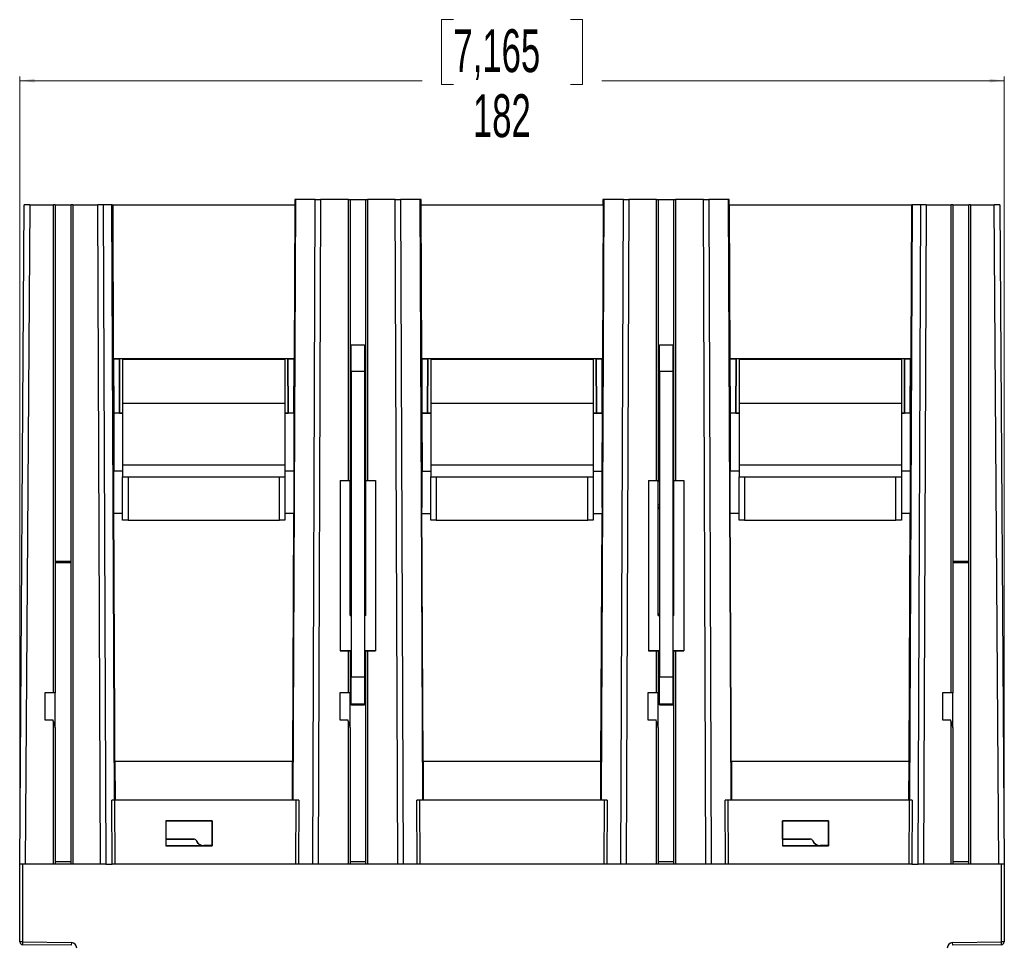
# Model space of a CAD drawing. Header units: millimetres. Extents: x 0 to 1189, y 0 to 841.
# Tile 4 of 20: x 213 to 395, y 164 to 335. Entities that reach past the tile are written whole.
import ezdxf

# ---------------------------------------------------------------- set-up
doc = ezdxf.new("R2010")
doc.units = ezdxf.units.MM
doc.styles.add('SLDTEXTSTYLE1', font='TXT', dxfattribs={"width": 0.605})
doc.dimstyles.new('SLDDIMSTYLE2', dxfattribs={"dimtxt": 7.704956, "dimasz": 2.7, "dimexe": 0, "dimexo": 0.0625, "dimgap": 1.926239, "dimtad": 0, "dimrnd": 1e-09, "dimzin": 12, "dimdsep": 46, "dimtxsty": 'SLDTEXTSTYLE1', "dimsah": 1, "dimcen": 0.09, "dimadec": 0, "dimazin": 3, "dimtfac": 1, "dimtdec": 3, "dimtofl": 0, "dimtmove": 0, "dimatfit": 3, "dimfxl": 1, "dimfrac": 2, "dimtolj": 1, "dimtzin": 12, "dimarcsym": 0})

# ---------------------------------------------------------------- blocks, each defined once
blk = doc.blocks.new('_D_8')
at = {"color": 7, "linetype": 'Continuous', "lineweight": 18}
for p, q in [((292.77, 335.32), (290.6, 335.32)), ((290.6, 335.32), (290.6, 323.32)), ((314.46, 335.32), (316.64, 335.32)), ((316.64, 335.32), (316.64, 323.32)), ((212.62, 180.03), (212.62, 324.78)), ((394.62, 180.03), (394.62, 324.78)), ((212.62, 324.03), (286.98, 324.03)), ((290.6, 323.32), (292.77, 323.32)), ((316.64, 323.32), (314.46, 323.32)), ((394.62, 324.03), (320.25, 324.03))]:
    blk.add_line(p, q, dxfattribs=at)
for points in [[(212.62, 324.03), (215.32, 323.68), (215.32, 324.38)], [(394.62, 324.03), (391.92, 324.38), (391.92, 323.68)]]:
    blk.add_solid(points, dxfattribs=at)
at = {"color": 7, "linetype": 'Continuous', "lineweight": 18, "char_height": 7.938, "attachment_point": 1, "style": 'SLDTEXTSTYLE1'}
for s, insert in [('7,165', (292.77, 333.55)), ('182', (296.38, 321.52))]:
    blk.add_mtext(s, dxfattribs=dict(at, insert=insert))

msp = doc.modelspace()

# ---------------------------------------------------------------- linework, layer by layer
at = {"color": 7, "linetype": 'Continuous', "lineweight": 25}
for p, q in [((212.576, 179.027), (213.427, 301.027)), ((214.427, 301.027), (213.427, 301.027)), ((214.427, 301.027), (213.576, 179.027)), ((214.427, 301.027), (218.815, 301.027)), ((218.815, 210.727), (218.815, 301.027)), ((219.115, 301.027), (218.815, 301.027)), ((219.115, 301.027), (219.115, 210.727)), ((219.115, 301.027), (222.115, 301.027)), ((222.115, 179.027), (222.115, 301.027)), ((222.415, 301.027), (222.115, 301.027)), ((222.415, 301.027), (222.415, 179.027)), ((222.415, 301.027), (227.026, 301.027)), ((227.518, 179.027), (227.026, 301.027)), ((228.023, 301.027), (227.026, 301.027)), ((228.023, 301.027), (228.514, 179.027)), ((229.633, 301.027), (228.023, 301.027)), ((230.113, 190.943), (229.633, 301.027)), ((229.664, 301.027), (229.633, 301.027)), ((229.664, 301.027), (230.144, 190.946)), ((229.664, 301.027), (229.769, 301.027)), ((229.769, 301.027), (229.891, 272.62)), ((229.769, 301.027), (263.462, 301.027)), ((263.089, 190.945), (263.574, 302.027)), ((263.589, 302.027), (263.104, 190.944)), ((263.462, 301.027), (263.34, 272.62)), ((263.437, 302.027), (263.433, 301.027)), ((263.574, 302.027), (263.437, 302.027)), ((263.574, 302.027), (263.589, 302.027)), ((267.215, 302.027), (263.589, 302.027)), ((266.765, 179.027), (267.215, 302.027)), ((267.215, 302.027), (268.2, 302.027)), ((268.2, 302.027), (267.749, 179.027)), ((273.365, 302.027), (268.2, 302.027)), ((273.365, 302.027), (273.665, 302.027)), ((273.665, 302.027), (273.665, 250.036)), ((273.665, 302.027), (276.565, 302.027)), ((276.565, 250.064), (276.565, 302.027)), ((276.565, 302.027), (276.865, 302.027)), ((282.031, 302.027), (276.865, 302.027)), ((282.481, 179.027), (282.031, 302.027)), ((282.031, 302.027), (283.016, 302.027)), ((283.016, 302.027), (283.466, 179.027)), ((286.642, 302.027), (283.016, 302.027)), ((287.126, 190.944), (286.642, 302.027)), ((286.642, 302.027), (286.657, 302.027)), ((286.657, 302.027), (287.142, 190.945)), ((286.793, 302.027), (286.657, 302.027)), ((286.769, 301.027), (286.891, 272.62)), ((286.769, 301.027), (320.462, 301.027)), ((286.798, 301.027), (286.793, 302.027)), ((320.089, 190.945), (320.574, 302.027)), ((320.589, 302.027), (320.104, 190.944)), ((320.462, 301.027), (320.34, 272.62)), ((320.437, 302.027), (320.433, 301.027)), ((320.574, 302.027), (320.437, 302.027)), ((320.574, 302.027), (320.589, 302.027)), ((324.215, 302.027), (320.589, 302.027)), ((323.765, 179.027), (324.215, 302.027)), ((324.215, 302.027), (325.2, 302.027)), ((325.2, 302.027), (324.749, 179.027)), ((330.365, 302.027), (325.2, 302.027)), ((330.365, 302.027), (330.665, 302.027)), ((330.665, 302.027), (330.665, 250.036)), ((330.665, 302.027), (333.565, 302.027)), ((333.565, 250.064), (333.565, 302.027)), ((333.565, 302.027), (333.865, 302.027)), ((339.031, 302.027), (333.865, 302.027)), ((339.481, 179.027), (339.031, 302.027)), ((339.031, 302.027), (340.016, 302.027)), ((340.016, 302.027), (340.466, 179.027)), ((343.642, 302.027), (340.016, 302.027)), ((344.126, 190.944), (343.642, 302.027)), ((343.642, 302.027), (343.657, 302.027)), ((343.657, 302.027), (344.142, 190.945)), ((343.793, 302.027), (343.657, 302.027)), ((343.769, 301.027), (343.891, 272.62)), ((343.769, 301.027), (377.462, 301.027)), ((343.798, 301.027), (343.793, 302.027)), ((377.087, 190.946), (377.567, 301.027)), ((377.598, 301.027), (377.118, 190.943)), ((377.462, 301.027), (377.34, 272.62)), ((377.462, 301.027), (377.567, 301.027)), ((377.598, 301.027), (377.567, 301.027)), ((379.208, 301.027), (377.598, 301.027)), ((378.716, 179.027), (379.208, 301.027)), ((380.205, 301.027), (379.208, 301.027)), ((380.205, 301.027), (379.713, 179.027)), ((380.205, 301.027), (384.815, 301.027)), ((384.815, 210.727), (384.815, 301.027)), ((385.115, 301.027), (384.815, 301.027)), ((385.115, 301.027), (385.115, 210.727)), ((385.115, 301.027), (388.115, 301.027)), ((388.115, 179.027), (388.115, 301.027)), ((388.415, 301.027), (388.115, 301.027)), ((388.415, 301.027), (388.415, 179.027)), ((388.415, 301.027), (392.804, 301.027)), ((393.655, 179.027), (392.804, 301.027)), ((393.804, 301.027), (392.804, 301.027)), ((393.804, 301.027), (394.655, 179.027)), ((273.865, 275.169), (276.365, 275.169)), ((273.865, 270.191), (273.865, 275.169)), ((276.365, 275.169), (276.365, 270.191)), ((330.865, 275.169), (333.365, 275.169)), ((330.865, 270.191), (330.865, 275.169)), ((333.365, 275.169), (333.365, 270.191)), ((229.924, 272.57), (229.891, 272.62)), ((229.891, 272.62), (263.34, 272.62)), ((229.924, 272.57), (229.968, 262.513)), ((229.924, 272.57), (231.055, 272.555)), ((231.055, 272.555), (231.011, 262.518)), ((231.012, 262.518), (231.055, 272.555)), ((231.055, 272.555), (231.055, 272.555)), ((262.176, 272.555), (231.055, 272.555)), ((231.615, 272.527), (231.615, 264.374)), ((231.615, 272.527), (261.615, 272.527)), ((261.615, 272.527), (261.615, 264.374)), ((262.176, 272.555), (263.307, 272.57)), ((262.176, 272.555), (262.176, 272.555)), ((262.22, 262.518), (262.176, 272.555)), ((262.176, 272.555), (262.219, 262.518)), ((263.262, 262.513), (263.307, 272.57)), ((263.307, 272.57), (263.34, 272.62)), ((286.924, 272.57), (286.891, 272.62)), ((286.891, 272.62), (320.34, 272.62)), ((286.924, 272.57), (286.968, 262.513)), ((286.924, 272.57), (288.055, 272.555)), ((288.055, 272.555), (288.011, 262.518)), ((288.012, 262.518), (288.055, 272.555)), ((288.055, 272.555), (288.055, 272.555)), ((319.176, 272.555), (288.055, 272.555)), ((288.615, 272.527), (288.615, 264.374)), ((288.615, 272.527), (318.615, 272.527)), ((318.615, 272.527), (318.615, 264.374)), ((319.176, 272.555), (320.307, 272.57)), ((319.176, 272.555), (319.176, 272.555)), ((319.22, 262.518), (319.176, 272.555)), ((319.176, 272.555), (319.219, 262.518)), ((320.262, 262.513), (320.307, 272.57)), ((320.307, 272.57), (320.34, 272.62)), ((343.924, 272.57), (343.891, 272.62)), ((343.891, 272.62), (377.34, 272.62)), ((343.924, 272.57), (343.968, 262.513)), ((343.924, 272.57), (345.055, 272.555)), ((345.055, 272.555), (345.011, 262.518)), ((345.012, 262.518), (345.055, 272.555)), ((345.055, 272.555), (345.055, 272.555)), ((376.176, 272.555), (345.055, 272.555)), ((345.615, 272.527), (345.615, 264.374)), ((345.615, 272.527), (375.615, 272.527)), ((375.615, 272.527), (375.615, 264.374)), ((376.176, 272.555), (377.307, 272.57)), ((376.176, 272.555), (376.176, 272.555)), ((376.22, 262.518), (376.176, 272.555)), ((376.176, 272.555), (376.219, 262.518)), ((377.262, 262.513), (377.307, 272.57)), ((377.307, 272.57), (377.34, 272.62)), ((276.365, 270.191), (273.865, 270.191)), ((273.865, 270.191), (273.865, 213.692)), ((276.365, 270.191), (276.365, 213.692)), ((333.365, 270.191), (330.865, 270.191)), ((330.865, 270.191), (330.865, 213.692)), ((333.365, 270.191), (333.365, 213.692)), ((231.615, 264.374), (231.615, 252.951)), ((231.615, 264.374), (261.615, 264.374)), ((261.615, 264.374), (261.615, 252.951)), ((288.615, 264.374), (288.615, 252.951)), ((288.615, 264.374), (318.615, 264.374)), ((318.615, 264.374), (318.615, 252.951)), ((345.615, 264.374), (345.615, 252.951)), ((345.615, 264.374), (375.615, 264.374)), ((375.615, 264.374), (375.615, 252.951)), ((229.968, 262.513), (229.962, 262.51)), ((229.962, 262.51), (229.984, 251.792)), ((231.615, 262.51), (229.962, 262.51)), ((231.011, 262.518), (229.968, 262.513)), ((231.011, 262.518), (231.012, 262.518)), ((231.012, 262.518), (231.615, 262.518)), ((261.615, 262.518), (262.219, 262.518)), ((263.268, 262.51), (261.615, 262.51)), ((262.22, 262.518), (262.219, 262.518)), ((263.262, 262.513), (262.22, 262.518)), ((263.268, 262.51), (263.247, 251.792)), ((263.262, 262.513), (263.268, 262.51)), ((286.968, 262.513), (286.962, 262.51)), ((286.962, 262.51), (286.984, 251.792)), ((286.962, 262.51), (288.615, 262.51)), ((288.011, 262.518), (286.968, 262.513)), ((288.011, 262.518), (288.012, 262.518)), ((288.615, 262.518), (288.012, 262.518)), ((319.219, 262.518), (318.615, 262.518)), ((318.615, 262.51), (320.268, 262.51)), ((319.22, 262.518), (319.219, 262.518)), ((320.262, 262.513), (319.22, 262.518)), ((320.268, 262.51), (320.247, 251.792)), ((320.262, 262.513), (320.268, 262.51)), ((343.968, 262.513), (343.962, 262.51)), ((343.962, 262.51), (343.984, 251.792)), ((345.615, 262.51), (343.962, 262.51)), ((345.011, 262.518), (343.968, 262.513)), ((345.011, 262.518), (345.012, 262.518)), ((345.012, 262.518), (345.615, 262.518)), ((375.615, 262.518), (376.219, 262.518)), ((377.268, 262.51), (375.615, 262.51)), ((376.22, 262.518), (376.219, 262.518)), ((377.262, 262.513), (376.22, 262.518)), ((377.268, 262.51), (377.247, 251.792)), ((377.262, 262.513), (377.268, 262.51)), ((231.615, 252.951), (231.615, 250.727)), ((231.615, 252.951), (261.615, 252.951)), ((261.615, 252.951), (261.615, 250.727)), ((288.615, 252.951), (288.615, 250.727)), ((288.615, 252.951), (318.615, 252.951)), ((318.615, 252.951), (318.615, 250.727)), ((345.615, 252.951), (345.615, 250.727)), ((345.615, 252.951), (375.615, 252.951)), ((375.615, 252.951), (375.615, 250.727)), ((231.615, 242.727), (231.615, 250.727)), ((231.615, 250.727), (232.615, 250.727)), ((232.615, 250.727), (232.615, 242.727)), ((232.615, 250.727), (260.615, 250.727)), ((260.615, 242.727), (260.615, 250.727)), ((260.615, 250.727), (261.615, 250.727)), ((261.615, 250.727), (261.615, 242.727)), ((271.865, 250.036), (273.865, 250.036)), ((271.865, 250.036), (271.865, 218.537)), ((273.865, 249.95), (273.665, 249.94)), ((273.665, 249.853), (273.665, 249.94)), ((273.865, 249.863), (273.665, 249.853)), ((273.665, 245.613), (273.665, 249.853)), ((276.565, 250.064), (276.365, 250.074)), ((276.565, 245.103), (276.565, 250.064)), ((276.565, 250.036), (278.365, 250.036)), ((278.365, 250.036), (278.365, 218.537)), ((288.615, 242.727), (288.615, 250.727)), ((288.615, 250.727), (289.615, 250.727)), ((289.615, 250.727), (289.615, 242.727)), ((289.615, 250.727), (317.615, 250.727)), ((317.615, 242.727), (317.615, 250.727)), ((317.615, 250.727), (318.615, 250.727)), ((318.615, 250.727), (318.615, 242.727)), ((328.865, 250.036), (328.865, 218.537)), ((328.865, 250.036), (330.865, 250.036)), ((330.865, 249.95), (330.665, 249.94)), ((330.665, 249.853), (330.665, 249.94)), ((330.865, 249.863), (330.665, 249.853)), ((330.665, 245.613), (330.665, 249.853)), ((333.565, 250.064), (333.365, 250.074)), ((333.565, 245.103), (333.565, 250.064)), ((333.565, 250.036), (335.365, 250.036)), ((335.365, 250.036), (335.365, 218.537)), ((345.615, 242.727), (345.615, 250.727)), ((345.615, 250.727), (346.615, 250.727)), ((346.615, 250.727), (346.615, 242.727)), ((346.615, 250.727), (374.615, 250.727)), ((374.615, 242.727), (374.615, 250.727)), ((374.615, 250.727), (375.615, 250.727)), ((375.615, 250.727), (375.615, 242.727)), ((273.665, 245.613), (273.865, 245.606)), ((273.665, 245.1), (273.665, 245.613)), ((273.865, 245.093), (273.665, 245.1)), ((273.665, 245.093), (273.665, 245.1)), ((273.665, 245.093), (273.865, 245.087)), ((273.665, 244.792), (273.665, 245.093)), ((273.865, 244.785), (273.665, 244.792)), ((273.665, 225.392), (273.665, 244.792)), ((276.565, 245.103), (276.365, 245.096)), ((276.565, 245.092), (276.365, 245.085)), ((276.565, 245.092), (276.565, 245.103)), ((276.565, 225.092), (276.565, 245.092)), ((330.665, 245.613), (330.865, 245.606)), ((330.665, 245.1), (330.665, 245.613)), ((330.865, 245.093), (330.665, 245.1)), ((330.665, 245.093), (330.665, 245.1)), ((330.665, 245.093), (330.865, 245.087)), ((330.665, 244.792), (330.665, 245.093)), ((330.865, 244.785), (330.665, 244.792)), ((330.665, 225.392), (330.665, 244.792)), ((333.565, 245.103), (333.365, 245.096)), ((333.565, 245.092), (333.365, 245.085)), ((333.565, 245.092), (333.565, 245.103)), ((333.565, 225.092), (333.565, 245.092)), ((230.162, 198.047), (229.963, 243.954)), ((231.615, 243.954), (229.963, 243.954)), ((232.615, 242.727), (231.615, 242.727)), ((232.615, 242.727), (260.615, 242.727)), ((261.615, 242.727), (260.615, 242.727)), ((263.267, 243.954), (261.615, 243.954)), ((263.069, 198.047), (263.267, 243.954)), ((287.162, 198.047), (286.963, 243.954)), ((286.963, 243.954), (288.615, 243.954)), ((289.615, 242.727), (288.615, 242.727)), ((289.615, 242.727), (317.615, 242.727)), ((318.615, 242.727), (317.615, 242.727)), ((318.615, 243.954), (320.267, 243.954)), ((320.069, 198.047), (320.267, 243.954)), ((344.162, 198.047), (343.963, 243.954)), ((345.615, 243.954), (343.963, 243.954)), ((346.615, 242.727), (345.615, 242.727)), ((346.615, 242.727), (374.615, 242.727)), ((375.615, 242.727), (374.615, 242.727)), ((377.267, 243.954), (375.615, 243.954)), ((377.069, 198.047), (377.267, 243.954)), ((222.115, 235.027), (219.115, 235.027)), ((388.115, 235.027), (385.115, 235.027)), ((273.665, 225.392), (273.865, 225.385)), ((273.665, 225.091), (273.665, 225.392)), ((273.865, 225.084), (273.665, 225.091)), ((273.665, 225.072), (273.665, 225.091)), ((273.665, 225.072), (273.865, 225.065)), ((276.565, 225.092), (276.365, 225.085)), ((276.565, 225.071), (276.365, 225.064)), ((276.565, 225.071), (276.565, 225.092)), ((330.665, 225.392), (330.865, 225.385)), ((330.665, 225.091), (330.665, 225.392)), ((330.865, 225.084), (330.665, 225.091)), ((330.665, 225.072), (330.665, 225.091)), ((330.665, 225.072), (330.865, 225.065)), ((333.565, 225.092), (333.365, 225.085)), ((333.565, 225.071), (333.365, 225.064)), ((333.565, 225.071), (333.565, 225.092)), ((273.865, 218.537), (271.865, 218.537)), ((271.865, 218.537), (271.865, 218.528)), ((271.865, 218.528), (273.865, 218.528)), ((273.665, 218.528), (273.665, 210.727)), ((273.865, 218.509), (273.665, 218.509)), ((273.665, 218.5), (273.865, 218.5)), ((278.365, 218.537), (276.365, 218.537)), ((276.365, 218.528), (278.365, 218.528)), ((276.565, 218.509), (276.365, 218.509)), ((276.365, 218.5), (276.565, 218.5)), ((276.565, 179.027), (276.565, 218.528)), ((278.365, 218.528), (278.365, 218.537)), ((330.865, 218.537), (328.865, 218.537)), ((328.865, 218.537), (328.865, 218.528)), ((328.865, 218.528), (330.865, 218.528)), ((330.665, 218.528), (330.665, 210.727)), ((330.865, 218.509), (330.665, 218.509)), ((330.665, 218.5), (330.865, 218.5)), ((335.365, 218.537), (333.365, 218.537)), ((333.365, 218.528), (335.365, 218.528)), ((333.565, 218.509), (333.365, 218.509)), ((333.365, 218.5), (333.565, 218.5)), ((333.565, 179.027), (333.565, 218.528)), ((335.365, 218.528), (335.365, 218.537)), ((273.865, 213.692), (276.365, 213.692)), ((273.865, 208.67), (273.865, 213.692)), ((276.365, 213.692), (276.365, 208.67)), ((330.865, 213.692), (333.365, 213.692)), ((330.865, 208.67), (330.865, 213.692)), ((333.365, 213.692), (333.365, 208.67)), ((218.815, 210.727), (217.215, 210.727)), ((217.215, 210.727), (217.215, 205.777)), ((219.115, 210.727), (218.815, 210.727)), ((219.115, 204.284), (219.115, 210.727)), ((271.765, 210.727), (271.765, 205.777)), ((273.365, 210.727), (271.765, 210.727)), ((273.665, 210.727), (273.365, 210.727)), ((273.665, 204.284), (273.665, 210.727)), ((328.765, 210.727), (328.765, 205.777)), ((330.365, 210.727), (328.765, 210.727)), ((330.665, 210.727), (330.365, 210.727)), ((330.665, 204.284), (330.665, 210.727)), ((384.815, 210.727), (383.215, 210.727)), ((383.215, 210.727), (383.215, 205.777)), ((385.115, 210.727), (384.815, 210.727)), ((385.115, 204.284), (385.115, 210.727)), ((276.365, 208.67), (273.865, 208.67)), ((273.865, 208.542), (273.865, 208.67)), ((273.865, 208.542), (276.365, 208.542)), ((276.365, 208.67), (276.365, 208.542)), ((333.365, 208.67), (330.865, 208.67)), ((330.865, 208.542), (330.865, 208.67)), ((330.865, 208.542), (333.365, 208.542)), ((333.365, 208.67), (333.365, 208.542)), ((217.215, 205.777), (218.715, 205.777)), ((218.815, 205.404), (218.715, 205.777)), ((271.765, 205.777), (273.265, 205.777)), ((273.365, 205.404), (273.265, 205.777)), ((328.765, 205.777), (330.265, 205.777)), ((330.365, 205.404), (330.265, 205.777)), ((383.215, 205.777), (384.715, 205.777)), ((384.815, 205.404), (384.715, 205.777)), ((218.815, 179.027), (218.815, 205.404)), ((218.815, 205.404), (219.115, 204.284)), ((219.115, 204.284), (219.115, 179.027)), ((273.365, 179.027), (273.365, 205.404)), ((273.365, 205.404), (273.665, 204.284)), ((273.665, 204.284), (273.665, 179.027)), ((330.365, 179.027), (330.365, 205.404)), ((330.365, 205.404), (330.665, 204.284)), ((330.665, 204.284), (330.665, 179.027)), ((384.815, 179.027), (384.815, 205.404)), ((384.815, 205.404), (385.115, 204.284)), ((385.115, 204.284), (385.115, 179.027)), ((230.178, 198.023), (230.162, 198.047)), ((263.069, 198.047), (230.162, 198.047)), ((230.178, 198.023), (230.209, 190.979)), ((263.052, 198.023), (230.178, 198.023)), ((263.022, 190.979), (263.052, 198.023)), ((263.052, 198.023), (263.069, 198.047)), ((287.178, 198.023), (287.162, 198.047)), ((320.069, 198.047), (287.162, 198.047)), ((287.178, 198.023), (287.209, 190.979)), ((320.052, 198.023), (287.178, 198.023)), ((320.022, 190.979), (320.052, 198.023)), ((320.052, 198.023), (320.069, 198.047)), ((344.178, 198.023), (344.162, 198.047)), ((377.069, 198.047), (344.162, 198.047)), ((344.178, 198.023), (344.209, 190.979)), ((377.052, 198.023), (344.178, 198.023)), ((377.022, 190.979), (377.052, 198.023)), ((377.052, 198.023), (377.069, 198.047)), ((230.113, 190.943), (229.638, 190.917)), ((229.69, 179.027), (229.638, 190.917)), ((263.697, 190.919), (230.137, 190.919)), ((230.137, 190.919), (230.189, 179.027)), ((230.209, 190.979), (230.144, 190.946)), ((230.209, 190.979), (263.022, 190.979)), ((263.089, 190.945), (263.022, 190.979)), ((264.189, 190.917), (263.104, 190.944)), ((263.644, 179.027), (263.697, 190.919)), ((264.189, 190.917), (264.137, 179.027)), ((287.126, 190.944), (286.042, 190.917)), ((286.094, 179.027), (286.042, 190.917)), ((320.697, 190.919), (286.534, 190.919)), ((286.534, 190.919), (286.587, 179.027)), ((287.209, 190.979), (287.142, 190.945)), ((287.209, 190.979), (320.022, 190.979)), ((320.089, 190.945), (320.022, 190.979)), ((321.189, 190.917), (320.104, 190.944)), ((320.644, 179.027), (320.697, 190.919)), ((321.189, 190.917), (321.137, 179.027)), ((344.126, 190.944), (343.042, 190.917)), ((343.094, 179.027), (343.042, 190.917)), ((377.094, 190.919), (343.534, 190.919)), ((343.534, 190.919), (343.587, 179.027)), ((344.209, 190.979), (344.142, 190.945)), ((344.209, 190.979), (377.022, 190.979)), ((377.087, 190.946), (377.022, 190.979)), ((377.042, 179.027), (377.094, 190.919)), ((377.592, 190.917), (377.118, 190.943)), ((377.592, 190.917), (377.54, 179.027)), ((239.61, 187.083), (239.61, 182.471)), ((248.171, 187.083), (239.61, 187.083)), ((239.635, 187.058), (239.61, 187.083)), ((239.635, 187.058), (248.146, 187.058)), ((239.635, 183.697), (239.635, 187.058)), ((248.146, 187.058), (248.171, 187.083)), ((248.146, 187.058), (248.146, 182.497)), ((248.171, 182.471), (248.171, 187.083)), ((353.61, 187.083), (353.61, 182.471)), ((362.171, 187.083), (353.61, 187.083)), ((353.635, 187.058), (353.61, 187.083)), ((353.635, 187.058), (362.146, 187.058)), ((353.635, 183.697), (353.635, 187.058)), ((362.146, 187.058), (362.171, 187.083)), ((362.146, 187.058), (362.146, 182.497)), ((362.171, 182.471), (362.171, 187.083)), ((239.623, 182.484), (239.61, 182.471)), ((239.61, 182.471), (248.171, 182.471)), ((239.635, 183.697), (239.623, 183.684)), ((239.623, 183.684), (239.623, 182.484)), ((244.782, 183.684), (239.623, 183.684)), ((239.623, 182.484), (246.615, 182.484)), ((239.635, 183.697), (244.782, 183.697)), ((244.782, 183.684), (244.782, 183.697)), ((245.213, 183.415), (245.201, 183.41)), ((246.615, 182.497), (246.615, 182.484)), ((248.146, 182.497), (246.615, 182.497)), ((248.146, 182.497), (248.171, 182.471)), ((353.623, 182.484), (353.61, 182.471)), ((353.61, 182.471), (362.171, 182.471)), ((353.635, 183.697), (353.623, 183.684)), ((353.623, 183.684), (353.623, 182.484)), ((358.782, 183.684), (353.623, 183.684)), ((353.623, 182.484), (360.615, 182.484)), ((353.635, 183.697), (358.782, 183.697)), ((358.782, 183.684), (358.782, 183.697)), ((359.213, 183.415), (359.201, 183.41)), ((360.615, 182.497), (360.615, 182.484)), ((362.146, 182.497), (360.615, 182.497)), ((362.146, 182.497), (362.171, 182.471)), ((213.576, 179.027), (212.576, 179.027)), ((212.615, 164.651), (212.615, 179.027)), ((213.115, 179.027), (213.115, 164.651)), ((218.815, 179.027), (213.576, 179.027)), ((219.115, 179.027), (218.815, 179.027)), ((219.115, 179.529), (222.115, 179.529)), ((222.115, 179.027), (219.115, 179.027)), ((222.415, 179.027), (222.115, 179.027)), ((227.518, 179.027), (222.415, 179.027)), ((228.514, 179.027), (227.518, 179.027)), ((228.514, 179.027), (229.69, 179.027)), ((230.189, 179.027), (229.69, 179.027)), ((263.644, 179.027), (230.189, 179.027)), ((264.137, 179.027), (263.644, 179.027)), ((266.765, 179.027), (264.137, 179.027)), ((267.749, 179.027), (266.765, 179.027)), ((273.365, 179.027), (267.749, 179.027)), ((273.665, 179.027), (273.365, 179.027)), ((273.665, 179.529), (276.565, 179.529)), ((276.565, 179.027), (273.665, 179.027)), ((276.865, 179.027), (276.565, 179.027)), ((282.481, 179.027), (276.865, 179.027)), ((283.466, 179.027), (282.481, 179.027)), ((286.094, 179.027), (283.466, 179.027)), ((286.587, 179.027), (286.094, 179.027)), ((320.644, 179.027), (286.587, 179.027)), ((321.137, 179.027), (320.644, 179.027)), ((323.765, 179.027), (321.137, 179.027)), ((324.749, 179.027), (323.765, 179.027)), ((330.365, 179.027), (324.749, 179.027)), ((330.665, 179.027), (330.365, 179.027)), ((330.665, 179.529), (333.565, 179.529)), ((333.565, 179.027), (330.665, 179.027)), ((333.865, 179.027), (333.565, 179.027)), ((339.481, 179.027), (333.865, 179.027)), ((340.466, 179.027), (339.481, 179.027)), ((343.094, 179.027), (340.466, 179.027)), ((343.587, 179.027), (343.094, 179.027)), ((377.042, 179.027), (343.587, 179.027)), ((377.54, 179.027), (377.042, 179.027)), ((377.54, 179.027), (378.716, 179.027)), ((379.713, 179.027), (378.716, 179.027)), ((384.815, 179.027), (379.713, 179.027)), ((385.115, 179.027), (384.815, 179.027)), ((385.115, 179.529), (388.115, 179.529)), ((388.115, 179.027), (385.115, 179.027)), ((388.415, 179.027), (388.115, 179.027)), ((393.655, 179.027), (388.415, 179.027)), ((394.655, 179.027), (393.655, 179.027)), ((394.115, 164.651), (394.115, 179.027)), ((394.615, 179.027), (394.615, 164.651)), ((213.115, 164.651), (212.615, 164.651)), ((213.115, 164.651), (213.109, 164.152)), ((222.122, 164.034), (213.109, 164.152)), ((213.115, 164.651), (222.128, 164.533)), ((222.128, 164.533), (222.122, 164.034)), ((385.102, 164.533), (394.115, 164.651)), ((385.109, 164.034), (385.102, 164.533)), ((394.122, 164.152), (385.109, 164.034)), ((394.615, 164.651), (394.115, 164.651)), ((394.122, 164.152), (394.115, 164.651))]:
    msp.add_line(p, q, dxfattribs=at)
at = {"color": 1, "linetype": 'Continuous', "lineweight": 25}
for p, q in [((273.365, 250.036), (273.365, 302.027)), ((276.865, 302.027), (276.865, 250.036)), ((330.365, 250.036), (330.365, 302.027)), ((333.865, 302.027), (333.865, 250.036)), ((231.615, 251.792), (229.984, 251.792)), ((263.247, 251.792), (261.615, 251.792)), ((286.984, 251.792), (288.615, 251.792)), ((318.615, 251.792), (320.247, 251.792)), ((345.615, 251.792), (343.984, 251.792)), ((377.247, 251.792), (375.615, 251.792)), ((222.115, 234.828), (219.115, 234.828)), ((388.115, 234.828), (385.115, 234.828)), ((273.365, 210.727), (273.365, 218.528)), ((276.865, 218.528), (276.865, 179.027)), ((330.365, 210.727), (330.365, 218.528)), ((333.865, 218.528), (333.865, 179.027))]:
    msp.add_line(p, q, dxfattribs=at)
at = {"color": 7, "linetype": 'Continuous', "lineweight": 25}
for centre, radius, start, end in [((244.782, 183.227), 0.469, 23.57818, 90), ((244.782, 183.227), 0.457, 23.57818, 90), ((246.615, 184.027), 1.543, 203.57818, 270), ((246.615, 184.027), 1.531, 203.57818, 270), ((358.782, 183.227), 0.469, 23.57818, 90), ((358.782, 183.227), 0.457, 23.57818, 90), ((360.615, 184.027), 1.543, 203.57818, 270), ((360.615, 184.027), 1.531, 203.57818, 270), ((213.115, 164.651), 0.5, 180, 269.25), ((222.115, 163.534), 1, 0, 89.25), ((385.115, 163.534), 1, 90.75, 180), ((394.115, 164.651), 0.5, 270.75, 0)]:
    msp.add_arc(centre, radius, start, end, dxfattribs=at)
for centre, major_axis, ratio, start_param, end_param in [((229.865, 255.027), (-0.055, 12.5), 0.0087266, 3.6240588, 4.4505515), ((263.366, 255.027), (0.055, 12.5), 0.0087266, 1.8326338, 2.6591265), ((286.865, 255.027), (-0.055, 12.5), 0.0087266, 3.6240588, 4.4505515), ((320.366, 255.027), (0.055, 12.5), 0.0087266, 1.8326338, 2.6591265), ((343.865, 255.027), (-0.055, 12.5), 0.0087266, 3.6240588, 4.4505515), ((377.366, 255.027), (0.055, 12.5), 0.0087266, 1.8326338, 2.6591265), ((230.137, 190.917), (0.5, 0), 0.0043633, 1.5708154, 3.0621192), ((220.145, 190.947), (10, 0), 0.0043633, 6.2037117, 6.2744779), ((264.089, 190.945), (1, 0), 0.0043633, 3.1503001, 3.3161049), ((263.697, 190.917), (0.5, 0), 0.0043633, 0.1745119, 1.570777), ((286.534, 190.917), (0.5, 0), 0.0043633, 1.5708157, 2.9670807), ((286.142, 190.945), (1, 0), 0.0043633, 6.1086731, 6.2744779), ((321.089, 190.945), (1, 0), 0.0043633, 3.1503001, 3.3161049), ((320.697, 190.917), (0.5, 0), 0.0043633, 0.1745119, 1.570777), ((343.534, 190.917), (0.5, 0), 0.0043633, 1.5708157, 2.9670807), ((343.142, 190.945), (1, 0), 0.0043633, 6.1086731, 6.2744779), ((387.086, 190.947), (10, 0), 0.0043633, 3.1503001, 3.2210662), ((377.094, 190.917), (0.5, 0), 0.0043633, 0.0794735, 1.5707772)]:
    msp.add_ellipse(centre, major_axis=major_axis, ratio=ratio, start_param=start_param, end_param=end_param, dxfattribs=at)

# ---------------------------------------------------------------- dimensions: what is measured, and where the dimension line sits
at = {"color": 7, "linetype": 'Continuous', "lineweight": 18}
dim = msp.add_linear_dim(base=(394.615, 324.027), p1=(212.615, 179.027), p2=(394.615, 179.027), dimstyle='SLDDIMSTYLE2', dxfattribs=at)
dim.commit()
dim.dimension.update_dxf_attribs({"geometry": '_D_8', "text_midpoint": (303.615, 324.027), "dimtype": 160})

doc.saveas('drawing.dxf')
